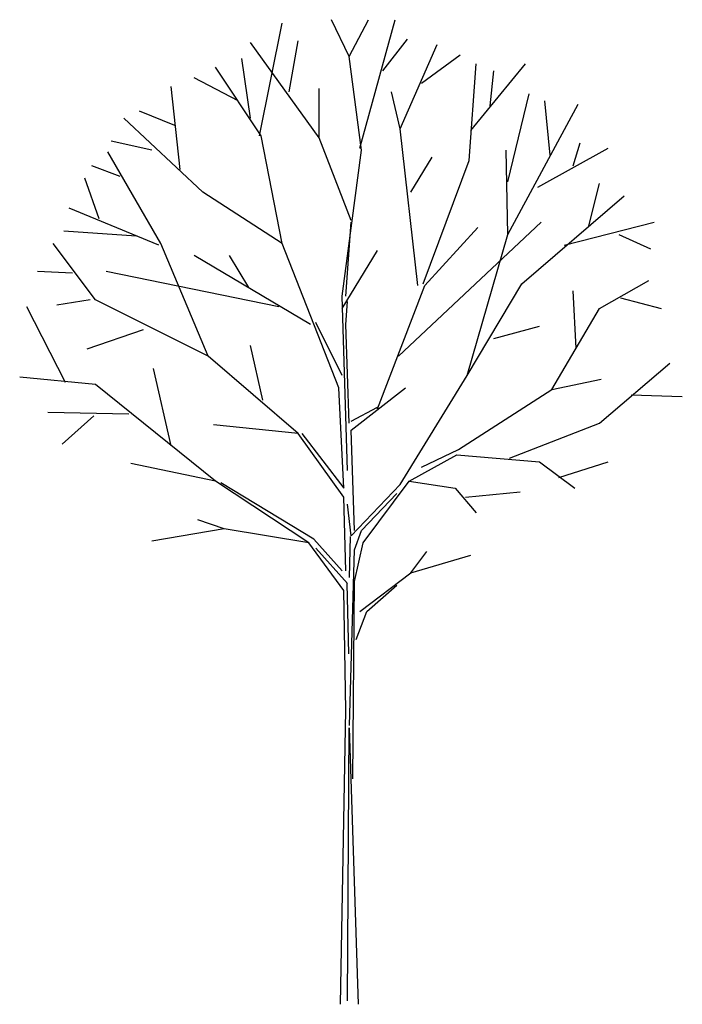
# Model space of a CAD drawing. Extents: x 4 to 12.1, y 2 to 14.
import ezdxf

# ---------------------------------------------------------------- set-up
doc = ezdxf.new("R2010")
doc.units = 0
doc.layers.get('0').update_dxf_attribs({"linetype": 'CONTINUOUS'})

msp = doc.modelspace()

# ---------------------------------------------------------------- linework, layer by layer
at = {"color": 0}
for p, q in [((6.917, 12.593), (7.196, 13.968)), ((8.012, 13.56), (7.798, 14.011)), ((8.012, 13.56), (8.249, 14.011)), ((8.141, 12.442), (8.571, 14.011)), ((7.647, 12.571), (6.81, 13.731)), ((7.282, 13.13), (7.39, 13.753)), ((8.421, 13.388), (8.721, 13.775)), ((8.635, 12.679), (9.086, 13.71)), ((8.893, 13.237), (9.366, 13.581)), ((6.81, 12.808), (6.702, 13.539)), ((8.163, 12.421), (8.012, 13.56)), ((9.473, 12.292), (9.559, 13.474)), ((9.494, 12.657), (10.161, 13.474)), ((6.939, 12.593), (6.38, 13.431)), ((9.731, 12.958), (9.774, 13.388)), ((6.659, 13.023), (6.122, 13.302)), ((5.95, 12.185), (5.843, 13.194)), ((7.647, 12.571), (7.647, 13.173)), ((8.635, 12.679), (8.528, 13.13)), ((9.946, 12.034), (10.204, 13.108)), ((9.946, 11.389), (10.805, 12.98)), ((10.461, 12.357), (10.397, 13.023)), ((5.886, 12.722), (5.456, 12.894)), ((6.229, 11.905), (5.263, 12.808)), ((8.85, 10.766), (8.635, 12.679)), ((5.606, 12.421), (5.112, 12.528)), ((7.196, 11.282), (6.939, 12.593)), ((8.034, 11.561), (7.647, 12.571)), ((10.741, 12.228), (10.827, 12.507)), ((5.714, 11.282), (5.07, 12.399)), ((7.927, 10.637), (8.163, 12.421)), ((9.946, 11.389), (9.924, 12.421)), ((10.311, 11.969), (11.17, 12.442)), ((8.764, 11.905), (9.022, 12.335)), ((8.915, 10.787), (9.473, 12.292)), ((5.22, 12.099), (4.876, 12.228)), ((4.962, 11.583), (4.79, 12.077)), ((7.196, 11.282), (6.229, 11.905)), ((10.934, 11.497), (11.063, 12.012)), ((10.118, 10.787), (11.363, 11.862)), ((5.692, 11.26), (4.597, 11.712)), ((7.969, 10.637), (8.034, 11.54)), ((8.614, 9.907), (10.354, 11.54)), ((10.633, 11.26), (11.729, 11.54)), ((5.413, 11.368), (4.533, 11.432)), ((8.936, 10.766), (9.58, 11.475)), ((9.451, 9.67), (9.946, 11.389)), ((11.299, 11.389), (11.686, 11.217)), ((4.919, 10.594), (4.404, 11.282)), ((6.294, 9.907), (5.714, 11.282)), ((7.884, 9.519), (7.196, 11.282)), ((7.927, 10.487), (8.356, 11.196)), ((7.54, 10.293), (6.122, 11.132)), ((6.788, 10.744), (6.552, 11.132)), ((4.64, 10.917), (4.21, 10.938)), ((7.153, 10.509), (5.048, 10.938)), ((11.063, 10.487), (11.665, 10.83)), ((8.356, 9.262), (8.936, 10.766)), ((9.451, 9.67), (10.118, 10.787)), ((10.78, 10.005), (10.741, 10.701)), ((4.855, 10.594), (4.447, 10.53)), ((6.294, 9.907), (4.919, 10.594)), ((7.991, 8.51), (7.927, 10.637)), ((7.969, 10.293), (7.991, 10.573)), ((11.321, 10.616), (11.815, 10.487)), ((4.554, 9.584), (4.081, 10.509)), ((10.483, 9.498), (11.063, 10.487)), ((5.499, 10.229), (4.812, 9.993)), ((7.927, 9.67), (7.604, 10.315)), ((8.012, 9.09), (7.969, 10.293)), ((9.774, 10.121), (10.333, 10.272)), ((6.96, 9.369), (6.81, 10.035)), ((7.39, 8.961), (6.294, 9.907)), ((5.843, 8.811), (5.628, 9.756)), ((11.063, 9.09), (11.922, 9.821)), ((4.919, 9.562), (3.995, 9.649)), ((8.635, 8.338), (9.451, 9.67)), ((10.483, 9.498), (11.084, 9.627)), ((6.38, 8.381), (4.919, 9.562)), ((7.948, 8.295), (7.884, 9.519)), ((8.034, 9.004), (8.7, 9.519)), ((9.344, 8.768), (10.483, 9.498)), ((11.449, 9.434), (12.073, 9.412)), ((8.034, 9.111), (8.356, 9.284)), ((5.327, 9.198), (4.339, 9.219)), ((4.898, 9.176), (4.511, 8.832)), ((7.39, 8.961), (6.358, 9.068)), ((9.967, 8.66), (11.063, 9.09)), ((7.948, 8.187), (7.39, 8.961)), ((7.433, 8.961), (7.948, 8.295)), ((8.077, 7.779), (8.034, 9.004)), ((8.743, 8.381), (9.323, 8.703)), ((8.893, 8.553), (9.344, 8.768)), ((9.323, 8.703), (10.333, 8.617)), ((6.38, 8.381), (5.349, 8.596)), ((10.333, 8.617), (10.762, 8.295)), ((10.569, 8.424), (11.17, 8.617)), ((7.518, 7.629), (6.38, 8.381)), ((7.582, 7.671), (6.445, 8.359)), ((8.034, 7.714), (8.635, 8.338)), ((8.184, 7.629), (8.743, 8.381)), ((8.743, 8.381), (9.302, 8.295)), ((9.302, 8.295), (9.559, 7.994)), ((7.969, 7.285), (7.948, 8.187)), ((8.163, 7.779), (8.592, 8.23)), ((9.43, 8.187), (10.096, 8.252)), ((8.034, 7.714), (7.991, 8.102)), ((6.487, 7.8), (6.165, 7.908)), ((6.487, 7.8), (5.606, 7.65)), ((7.518, 7.629), (6.487, 7.8)), ((8.017, 7.204), (8.027, 7.706)), ((8.077, 7.543), (8.163, 7.779)), ((7.948, 7.048), (7.518, 7.629)), ((7.927, 7.285), (7.582, 7.671)), ((8.077, 7.156), (8.184, 7.629)), ((7.991, 7.134), (7.604, 7.564)), ((8.017, 5.399), (8.077, 7.543)), ((8.764, 7.263), (8.957, 7.521)), ((8.764, 7.263), (9.494, 7.478)), ((8.141, 6.791), (8.764, 7.263)), ((8.007, 6.272), (7.987, 7.134)), ((8.055, 4.749), (8.077, 7.156)), ((8.227, 6.791), (8.592, 7.113)), ((7.969, 5.587), (7.948, 7.048)), ((8.098, 6.447), (8.227, 6.791)), ((7.905, 1.998), (7.969, 5.587)), ((7.991, 2.041), (8.012, 5.372)), ((8.012, 5.372), (8.12, 1.998))]:
    msp.add_line(p, q, dxfattribs=at)

doc.saveas('drawing.dxf')
